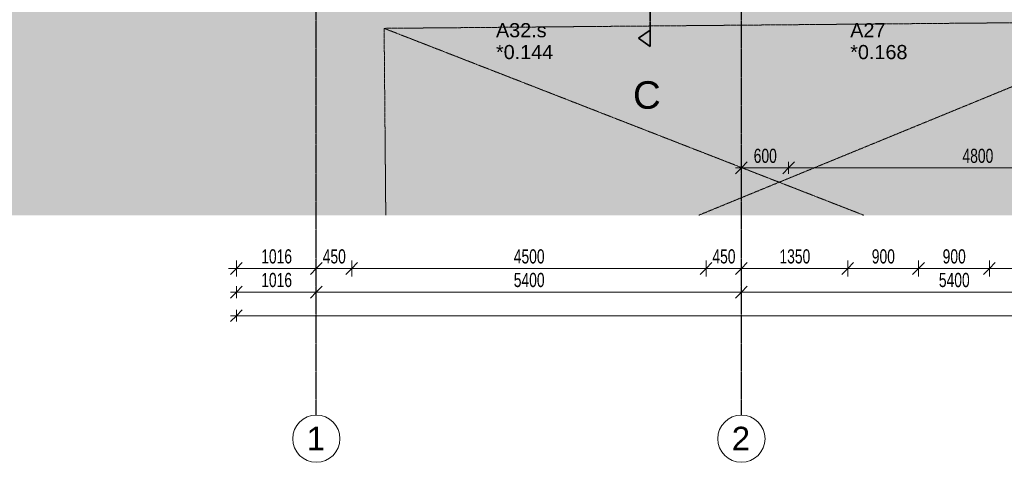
# Model space of a CAD drawing. Header units: millimetres. Extents: x -80560 to 110805, y -11020 to 52719.
# Tile 7 of 152: x 36527 to 49034, y 3783 to 9408. Entities that reach past the tile are written whole.
import ezdxf

# ---------------------------------------------------------------- set-up
doc = ezdxf.new("R2010")
doc.units = ezdxf.units.MM
for name, pattern in [('CENTER2', [20, 8, -4, 4, -4]), ('DASHDOT2', [8, 4, -2, 0, -2]), ('DASHED2_2_', [6, 4, -2])]:
    doc.linetypes.add(name, pattern=pattern)
for name, color, linetype, lineweight in [('A-ANNO-DIMS', 211, 'Continuous', 9), ('A-ANNO-DIMS-100', 211, 'Continuous', 9), ('A-FLOR-PATT', 8, 'Continuous', 18), ('A-GLAZ-IDEN', 152, 'Continuous', 18), ('G-ANNO-SYMB', 111, 'Continuous', 9), ('L-SITE', 91, 'Continuous', 18), ('S-GRID', 1, 'Continuous', 9), ('S-GRID-IDEN', 1, 'Continuous', 9)]:
    doc.layers.add(name, color=color, linetype=linetype, lineweight=lineweight)
doc.styles.add('Arial', font='arial.ttf', dxfattribs={"height": 180})
doc.styles.add('Arial_4', font='arial.ttf', dxfattribs={"height": 350})
doc.styles.add('Arial_5', font='arial.ttf', dxfattribs={"height": 300})
doc.styles.add('Arial_6', font='arial.ttf', dxfattribs={"width": 0.7, "height": 180})
doc.dimstyles.new('n3o_1_8', dxfattribs={"dimscale": 304.8, "dimtxt": 183.646692, "dimasz": 0.492126, "dimexe": 0.246063, "dimexo": 0.0625, "dimgap": 0.032808, "dimtad": 1, "dimdec": 0, "dimdsep": 46, "dimtxsty": 'Arial_6', "dimblk1": 'OBLIQUE', "dimblk2": 'OBLIQUE', "dimsah": 1, "dimcen": 0.09, "dimdle": 0.246063, "dimazin": 0, "dimtfac": 1, "dimtdec": 4, "dimtix": 1, "dimtmove": 0, "dimatfit": 3, "dimfxl": 0.246063, "dimfxlon": 1, "dimtvp": 1, "dimtolj": 1, "dimtzin": 0, "dimarcsym": 2})
doc.dimstyles.new('n3o_1_8_0_decimalen', dxfattribs={"dimscale": 304.8, "dimtxt": 183.646692, "dimasz": 0.492126, "dimexe": 0.328084, "dimexo": 0.0625, "dimgap": 0.032808, "dimtad": 1, "dimdec": 0, "dimdsep": 46, "dimtxsty": 'Arial_6', "dimblk1": 'OBLIQUE', "dimblk2": 'OBLIQUE', "dimsah": 1, "dimcen": 0.09, "dimdle": 0.328084, "dimazin": 0, "dimtfac": 1, "dimtdec": 4, "dimtix": 1, "dimtmove": 0, "dimatfit": 3, "dimfxl": 0.328084, "dimfxlon": 1, "dimtvp": 1, "dimtolj": 1, "dimtzin": 0, "dimarcsym": 2})
doc.dimstyles.new('n3o_1_8_3', dxfattribs={"dimscale": 304.8, "dimtxt": 183.646692, "dimasz": 0.492126, "dimexe": 0.246063, "dimexo": 0.0625, "dimgap": 0.032808, "dimtad": 1, "dimdec": 0, "dimdsep": 46, "dimtxsty": 'Arial_6', "dimblk1": 'OBLIQUE', "dimblk2": 'OBLIQUE', "dimsah": 1, "dimcen": 0.09, "dimdle": 0.246063, "dimazin": 0, "dimtfac": 1, "dimtdec": 4, "dimtix": 1, "dimtmove": 0, "dimatfit": 3, "dimfxl": 0.246063, "dimfxlon": 1, "dimtvp": 1, "dimtolj": 1, "dimtzin": 0, "dimarcsym": 2})

# ---------------------------------------------------------------- blocks, each defined once
blk = doc.blocks.new('90_n3o_opstelplaats_hulpdienst - brandweer_4x10m-1977999-DO_00 begane grond')
at = {"layer": 'L-SITE', "linetype": 'DASHED2_2_'}
for p, q in [((-5000, -2000), (-5000, 463)), ((1025, 410), (-5000, -2000)), ((-1071, 428), (5000, -2000)), ((5000, 375), (5000, -2000)), ((5000, -2000), (-5000, -2000))]:
    blk.add_line(p, q, dxfattribs=at)
blk = doc.blocks.new('Leonardo College_EHA_1489_R18_CF_situatie_2020_rvt-1-DO_00 begane grond')
at = {"layer": 'A-FLOR-PATT', "lineweight": 9}
h = blk.add_hatch(dxfattribs=at)
h.set_pattern_fill('FP_27', color=93, style=0, pattern_type=2)
h.set_pattern_definition([(90, (0, 0), (-456.197, 456.197), [120.967, -791.427]), (45, (0, 0), (-456.197, 456.197), [120.968, -524.193]), (135, (0, 0), (-456.197, -456.197), [120.968, -524.193])])
h.paths.add_polyline_path([(53548, 6923), (67447, 6923), (67425, 9701), (65130, 9701), (65130, 9711), (64440, 9713), (64440, 9701), (64450, 9701), (64450, 9584), (62200, 9584), (62200, 9701), (62210, 9701), (62210, 9720), (61626, 9721), (60390, 9721), (60390, 9701), (60400, 9701), (60400, 9584), (57700, 9584), (57700, 9701), (57710, 9701), (57710, 9721), (54990, 9721), (54990, 9701), (55000, 9701), (55000, 9584), (52300, 9584), (52300, 9701), (52268, 9701), (52268, 9694), (52290, 9694), (52290, 9684), (49610, 9684), (49610, 9694), (49632, 9694), (49632, 9701), (49600, 9700), (49600, 9584), (47450, 9584), (47450, 9701), (47418, 9701), (47418, 9694), (47440, 9694), (47440, 9684), (42960, 9684), (42960, 9694), (42982, 9694), (42982, 9701), (42950, 9700), (42950, 9584), (41600, 9584), (41600, 9701), (41568, 9701), (41568, 9694), (41590, 9694), (41590, 9684), (40683, 9684), (40682, 9678), (39817, 9678), (39817, 9684), (39710, 9684), (39710, 9694), (39732, 9694), (39732, 9701), (39700, 9701), (39700, 9584), (38800, 9584), (38800, 9701), (38768, 9701), (38768, 9694), (38790, 9694), (38790, 9684), (37910, 9684), (37910, 9694), (37932, 9694), (37932, 9701), (37900, 9701), (37900, 9584), (35200, 9584), (35200, 9701), (35168, 9701), (35168, 9694), (35190, 9694), (35190, 9684), (32510, 9684), (32510, 9694), (32532, 9694), (32532, 9701), (32500, 9701), (32500, 9584), (30100, 9584), (30100, 9701), (30068, 9701), (30068, 9694), (30090, 9694), (30090, 9684), (29210, 9684), (29210, 9694), (29232, 9694), (29232, 9701), (29200, 9701), (29200, 9584), (28527, 9584), (28527, 9701), (28495, 9701), (28495, 9694), (28517, 9694), (28517, 9684), (28412, 9684), (28409, 9668), (27544, 9668), (27542, 9684), (27437, 9684), (27437, 9694), (27459, 9694), (27459, 9701), (27427, 9701), (27427, 9584), (25750, 9584), (25750, 9701), (25718, 9701), (25718, 9694), (25740, 9694), (25740, 9684), (23960, 9684), (23960, 9694), (23982, 9694), (23982, 9701), (23950, 9700), (23950, 9584), (23050, 9584), (23050, 9701), (23018, 9701), (23018, 9694), (23040, 9694), (23040, 9684), (22160, 9684), (22160, 9694), (22182, 9694), (22182, 9701), (22150, 9701), (22150, 9584), (20350, 9584), (20350, 9701), (20318, 9701), (20318, 9694), (20340, 9694), (20340, 9684), (15860, 9684), (15860, 9694), (15882, 9694), (15882, 9701), (15850, 9700), (15850, 9584), (14384, 9584), (14384, 9721), (7590, 9721), (7590, 6923), (52710, 6923)], flags=0)
h.paths.add_polyline_path([(30068, 9713), (30073, 9713), (30073, 9721), (30068, 9721)], flags=0)
h.paths.add_polyline_path([(29227, 9713), (29232, 9713), (29232, 9721), (29227, 9721)], flags=0)
at = {"lineweight": 18, "rotation": 180.5084471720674}
blk.add_blockref('90_n3o_opstelplaats_hulpdienst - brandweer_4x10m-1977999-DO_00 begane grond', (21279, 7342), dxfattribs=at)
blk = doc.blocks.new('Section - 00_n3o_sectionmark_detailaanduiding-325618-DO_00 begane grond')
at = {"layer": 'G-ANNO-SYMB'}
blk.add_hatch(color=256, dxfattribs=at).paths.add_polyline_path([(0, 0), (1.05, 1.5), (2.1, 0)], flags=0)
at = {"layer": 'G-ANNO-SYMB', "linetype": 'DASHDOT2', "lineweight": 35}
for p, q in [((1.05, 1.5), (0, 0)), ((2.1, 0), (1.05, 1.5)), ((0, 0), (2.1, 0))]:
    blk.add_line(p, q, dxfattribs=at)
blk = doc.blocks.new('Grid - r_3_0mm-316018-DO_00 begane grond')
at = {"layer": 'S-GRID-IDEN'}
blk.add_circle((0, 0), 3, dxfattribs=at)
blk = doc.blocks.new('DIMBLOCK61-DO_00 begane grond')
at = {"layer": 'A-ANNO-DIMS-100'}
for p, q in [((39279, 5946), (39354, 6021)), ((39279, 6021), (39279, 5871)), ((39279, 5946), (39279, 6021)), ((40295, 5946), (40370, 6021)), ((40295, 6021), (40295, 5871)), ((40295, 5946), (40295, 6021)), ((39204, 5946), (40295, 5946)), ((39279, 5946), (39204, 5871)), ((40295, 5946), (40220, 5871))]:
    blk.add_line(p, q, dxfattribs=at)
at = {"layer": 'A-ANNO-DIMS-100', "color": 0, "insert": (39595, 6190), "char_height": 180, "width": 461.09, "attachment_point": 1, "line_spacing_factor": 0.941778, "style": 'Arial_6'}
blk.add_mtext('1016', dxfattribs=at)
blk = doc.blocks.new('_Oblique')
at = {"color": 0, "linetype": 'ByBlock', "lineweight": -2}
blk.add_line((-0.5, -0.5), (0.5, 0.5), dxfattribs=at)
blk = doc.blocks.new('DIMBLOCK62-DO_00 begane grond')
at = {"layer": 'A-ANNO-DIMS-100'}
for p, q in [((40295, 5946), (40370, 6021)), ((40295, 6021), (40295, 5871)), ((40295, 5946), (40295, 6021)), ((45695, 5946), (45770, 6021)), ((45695, 6021), (45695, 5871)), ((45695, 5946), (45695, 6021)), ((40295, 5946), (40220, 5871)), ((40295, 5946), (45695, 5946)), ((45695, 5946), (45620, 5871))]:
    blk.add_line(p, q, dxfattribs=at)
at = {"layer": 'A-ANNO-DIMS-100', "color": 0, "insert": (42803, 6190), "char_height": 180, "width": 461.09, "attachment_point": 1, "line_spacing_factor": 0.941778, "style": 'Arial_6'}
blk.add_mtext('5400', dxfattribs=at)
blk = doc.blocks.new('DIMBLOCK63-DO_00 begane grond')
at = {"layer": 'A-ANNO-DIMS-100'}
for p, q in [((45695, 5946), (45770, 6021)), ((45695, 6021), (45695, 5871)), ((45695, 5946), (45695, 6021)), ((51095, 5946), (51170, 6021)), ((51095, 6021), (51095, 5871)), ((51095, 5946), (51095, 6021)), ((45695, 5946), (45620, 5871)), ((45695, 5946), (51095, 5946)), ((51095, 5946), (51020, 5871))]:
    blk.add_line(p, q, dxfattribs=at)
at = {"layer": 'A-ANNO-DIMS-100', "color": 0, "insert": (48203, 6190), "char_height": 180, "width": 461.09, "attachment_point": 1, "line_spacing_factor": 0.941778, "style": 'Arial_6'}
blk.add_mtext('5400', dxfattribs=at)
blk = doc.blocks.new('DIMBLOCK272-DO_00 begane grond')
at = {"layer": 'A-ANNO-DIMS-100'}
for p, q in [((102365, 10470), (102365, 5571)), ((102365, 5646), (102365, 10470)), ((39204, 5646), (102440, 5646)), ((39279, 5646), (39204, 5571)), ((39279, 5646), (39354, 5721)), ((39279, 5721), (39279, 5571)), ((39279, 5646), (39279, 5721)), ((102365, 5646), (102290, 5571)), ((102365, 5646), (102440, 5721))]:
    blk.add_line(p, q, dxfattribs=at)
at = {"layer": 'A-ANNO-DIMS-100', "color": 0, "insert": (70582, 5890), "char_height": 180, "width": 576.37, "attachment_point": 1, "line_spacing_factor": 0.941778, "style": 'Arial_6'}
blk.add_mtext('63086', dxfattribs=at)
blk = doc.blocks.new('DIMBLOCK523-DO_00 begane grond')
at = {"layer": 'A-ANNO-DIMS-100'}
for p, q in [((39279, 6346), (39279, 6146)), ((39279, 6246), (39279, 6346)), ((39279, 6246), (39354, 6321)), ((40295, 6346), (40295, 6146)), ((40295, 6246), (40295, 6346)), ((40295, 6246), (40370, 6321)), ((39179, 6246), (40295, 6246)), ((39279, 6246), (39204, 6171)), ((40295, 6246), (40220, 6171))]:
    blk.add_line(p, q, dxfattribs=at)
at = {"layer": 'A-ANNO-DIMS-100', "color": 0, "insert": (39595, 6490), "char_height": 180, "width": 461.09, "attachment_point": 1, "line_spacing_factor": 0.941778, "style": 'Arial_6'}
blk.add_mtext('1016', dxfattribs=at)
blk = doc.blocks.new('DIMBLOCK524-DO_00 begane grond')
at = {"layer": 'A-ANNO-DIMS-100'}
for p, q in [((40295, 6346), (40295, 6146)), ((40295, 6246), (40295, 6346)), ((40295, 6246), (40370, 6321)), ((40745, 6346), (40745, 6146)), ((40745, 6246), (40745, 6346)), ((40745, 6246), (40820, 6321)), ((40295, 6246), (40220, 6171)), ((40295, 6246), (40745, 6246)), ((40745, 6246), (40670, 6171))]:
    blk.add_line(p, q, dxfattribs=at)
at = {"layer": 'A-ANNO-DIMS-100', "color": 0, "insert": (40376, 6490), "char_height": 180, "width": 345.82, "attachment_point": 1, "line_spacing_factor": 0.941778, "style": 'Arial_6'}
blk.add_mtext('450', dxfattribs=at)
blk = doc.blocks.new('DIMBLOCK525-DO_00 begane grond')
at = {"layer": 'A-ANNO-DIMS-100'}
for p, q in [((40745, 6346), (40745, 6146)), ((40745, 6246), (40745, 6346)), ((40745, 6246), (40820, 6321)), ((45245, 6346), (45245, 6146)), ((45245, 6246), (45245, 6346)), ((45245, 6246), (45320, 6321)), ((40745, 6246), (40670, 6171)), ((40745, 6246), (45245, 6246)), ((45245, 6246), (45170, 6171))]:
    blk.add_line(p, q, dxfattribs=at)
at = {"layer": 'A-ANNO-DIMS-100', "color": 0, "insert": (42803, 6490), "char_height": 180, "width": 461.09, "attachment_point": 1, "line_spacing_factor": 0.941778, "style": 'Arial_6'}
blk.add_mtext('4500', dxfattribs=at)
blk = doc.blocks.new('DIMBLOCK526-DO_00 begane grond')
at = {"layer": 'A-ANNO-DIMS-100'}
for p, q in [((45245, 6346), (45245, 6146)), ((45245, 6246), (45245, 6346)), ((45245, 6246), (45320, 6321)), ((45695, 6346), (45695, 6146)), ((45695, 6246), (45695, 6346)), ((45695, 6246), (45770, 6321)), ((45245, 6246), (45170, 6171)), ((45245, 6246), (45695, 6246)), ((45695, 6246), (45620, 6171))]:
    blk.add_line(p, q, dxfattribs=at)
at = {"layer": 'A-ANNO-DIMS-100', "color": 0, "insert": (45326, 6490), "char_height": 180, "width": 345.82, "attachment_point": 1, "line_spacing_factor": 0.941778, "style": 'Arial_6'}
blk.add_mtext('450', dxfattribs=at)
blk = doc.blocks.new('DIMBLOCK527-DO_00 begane grond')
at = {"layer": 'A-ANNO-DIMS-100'}
for p, q in [((45695, 6346), (45695, 6146)), ((45695, 6246), (45695, 6346)), ((45695, 6246), (45770, 6321)), ((47045, 6346), (47045, 6146)), ((47045, 6246), (47045, 6346)), ((47045, 6246), (47120, 6321)), ((45695, 6246), (45620, 6171)), ((45695, 6246), (47045, 6246)), ((47045, 6246), (46970, 6171))]:
    blk.add_line(p, q, dxfattribs=at)
at = {"layer": 'A-ANNO-DIMS-100', "color": 0, "insert": (46178, 6490), "char_height": 180, "width": 461.09, "attachment_point": 1, "line_spacing_factor": 0.941778, "style": 'Arial_6'}
blk.add_mtext('1350', dxfattribs=at)
blk = doc.blocks.new('DIMBLOCK528-DO_00 begane grond')
at = {"layer": 'A-ANNO-DIMS-100'}
for p, q in [((47045, 6346), (47045, 6146)), ((47045, 6246), (47045, 6346)), ((47045, 6246), (47120, 6321)), ((47945, 6346), (47945, 6146)), ((47945, 6246), (47945, 6346)), ((47945, 6246), (48020, 6321)), ((47045, 6246), (46970, 6171)), ((47045, 6246), (47945, 6246)), ((47945, 6246), (47870, 6171))]:
    blk.add_line(p, q, dxfattribs=at)
at = {"layer": 'A-ANNO-DIMS-100', "color": 0, "insert": (47351, 6490), "char_height": 180, "width": 345.82, "attachment_point": 1, "line_spacing_factor": 0.941778, "style": 'Arial_6'}
blk.add_mtext('900', dxfattribs=at)
blk = doc.blocks.new('DIMBLOCK529-DO_00 begane grond')
at = {"layer": 'A-ANNO-DIMS-100'}
for p, q in [((47945, 6346), (47945, 6146)), ((47945, 6246), (47945, 6346)), ((47945, 6246), (48020, 6321)), ((48845, 6346), (48845, 6146)), ((48845, 6246), (48845, 6346)), ((48845, 6246), (48920, 6321)), ((47945, 6246), (47870, 6171)), ((47945, 6246), (48845, 6246)), ((48845, 6246), (48770, 6171))]:
    blk.add_line(p, q, dxfattribs=at)
at = {"layer": 'A-ANNO-DIMS-100', "color": 0, "insert": (48251, 6490), "char_height": 180, "width": 345.82, "attachment_point": 1, "line_spacing_factor": 0.941778, "style": 'Arial_6'}
blk.add_mtext('900', dxfattribs=at)
blk = doc.blocks.new('DIMBLOCK530-DO_00 begane grond')
at = {"layer": 'A-ANNO-DIMS-100'}
for p, q in [((48845, 6346), (48845, 6146)), ((48845, 6246), (48845, 6346)), ((48845, 6246), (48920, 6321)), ((50645, 6346), (50645, 6146)), ((50645, 6246), (50645, 6346)), ((50645, 6246), (50720, 6321)), ((48845, 6246), (48770, 6171)), ((48845, 6246), (50645, 6246)), ((50645, 6246), (50570, 6171))]:
    blk.add_line(p, q, dxfattribs=at)
at = {"layer": 'A-ANNO-DIMS-100', "color": 0, "insert": (49553, 6490), "char_height": 180, "width": 461.09, "attachment_point": 1, "line_spacing_factor": 0.941778, "style": 'Arial_6'}
blk.add_mtext('1800', dxfattribs=at)
blk = doc.blocks.new('DIMBLOCK620-DO_00 begane grond')
at = {"layer": 'A-ANNO-DIMS-100'}
for p, q in [((45620, 7525), (46295, 7525)), ((45695, 7525), (45620, 7450)), ((45695, 7525), (45770, 7600)), ((45695, 7600), (45695, 7450)), ((45695, 7525), (45695, 7600)), ((46295, 7525), (46220, 7450)), ((46295, 7525), (46370, 7600)), ((46295, 7600), (46295, 7450)), ((46295, 7525), (46295, 7600))]:
    blk.add_line(p, q, dxfattribs=at)
at = {"layer": 'A-ANNO-DIMS-100', "color": 0, "insert": (45851, 7768), "char_height": 180, "width": 345.82, "attachment_point": 1, "line_spacing_factor": 0.941778, "style": 'Arial_6'}
blk.add_mtext('600', dxfattribs=at)
blk = doc.blocks.new('DIMBLOCK621-DO_00 begane grond')
at = {"layer": 'A-ANNO-DIMS-100'}
for p, q in [((46295, 7525), (46220, 7450)), ((46295, 7525), (46370, 7600)), ((46295, 7600), (46295, 7450)), ((46295, 7525), (46295, 7600)), ((46295, 7525), (51095, 7525)), ((51095, 7525), (51020, 7450)), ((51095, 7525), (51170, 7600)), ((51095, 7600), (51095, 7450)), ((51095, 7525), (51095, 7600))]:
    blk.add_line(p, q, dxfattribs=at)
at = {"layer": 'A-ANNO-DIMS-100', "color": 0, "insert": (48503, 7768), "char_height": 180, "width": 461.09, "attachment_point": 1, "line_spacing_factor": 0.941778, "style": 'Arial_6'}
blk.add_mtext('4800', dxfattribs=at)

msp = doc.modelspace()

# ---------------------------------------------------------------- linework, layer by layer
at = {"layer": 'G-ANNO-SYMB', "linetype": 'DASHDOT2', "lineweight": 35}
msp.add_line((44537, 38972), (44537, 9065.8), dxfattribs=at)
at = {"layer": 'S-GRID', "linetype": 'CENTER2', "lineweight": 25}
for p, q in [((40294.8, 4383.3), (40294.8, 52119.1)), ((45694.8, 4383.3), (45694.8, 52119.1))]:
    msp.add_line(p, q, dxfattribs=at)

# ---------------------------------------------------------------- block references
at = {"color": 250, "lineweight": 5}
msp.add_blockref('Leonardo College_EHA_1489_R18_CF_situatie_2020_rvt-1-DO_00 begane grond', (24894.8, 0), dxfattribs=at)
at = {"layer": 'G-ANNO-SYMB', "linetype": 'DASHDOT2', "lineweight": 35, "xscale": 99.99999999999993, "yscale": 99.99999999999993, "zscale": 99.99999999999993, "rotation": 89.99999999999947}
msp.add_blockref('Section - 00_n3o_sectionmark_detailaanduiding-325618-DO_00 begane grond', (44537, 9065.8), dxfattribs=at)
at = {"layer": 'S-GRID-IDEN', "xscale": 99.99999999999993, "yscale": 99.99999999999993, "zscale": 99.99999999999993}
for p in [(40294.8, 4083.3), (45694.8, 4083.3)]:
    msp.add_blockref('Grid - r_3_0mm-316018-DO_00 begane grond', p, dxfattribs=at)

# ---------------------------------------------------------------- texts
at = {"layer": 'A-GLAZ-IDEN', "lineweight": 9, "char_height": 180, "attachment_point": 1, "style": 'Arial'}
for s, insert, width in [('A32.s', (42577.1, 9364), 761.603), ('A27', (47077.1, 9364), 537.131), ('*0.144', (42577.1, 9086.2), 865.822), ('*0.168', (47077.1, 9086.2), 865.822)]:
    msp.add_mtext(s, dxfattribs=dict(at, insert=insert, width=width))
at = {"layer": 'G-ANNO-SYMB', "insert": (44317.3, 8625.7), "char_height": 350, "width": 432.911, "attachment_point": 1, "style": 'Arial_4'}
msp.add_mtext('C', dxfattribs=at)
at = {"layer": 'S-GRID-IDEN', "char_height": 300, "width": 288.607, "attachment_point": 1, "style": 'Arial_5'}
for s, insert in [('1', (40172.2, 4235.1)), ('2', (45572.2, 4235.1))]:
    msp.add_mtext(s, dxfattribs=dict(at, insert=insert))

# ---------------------------------------------------------------- dimensions: what is measured, and where the dimension line sits
at = {"layer": 'A-ANNO-DIMS'}
for base, p1, p2, dimstyle, override, picture, middle in [((102364.8, 5646.3), (39278.8, 5721.3), (102364.8, 10470.3), 'n3o_1_8', {"dimpost": '<>', "dimfxl": 63264.498951}, 'DIMBLOCK272-DO_00 begane grond', (70821.8, 5748.2)), ((46294.8, 7524.7), (45694.8, 7599.7), (46294.8, 7599.7), 'n3o_1_8_3', {"dimpost": '<>', "dimfxl": 600}, 'DIMBLOCK620-DO_00 begane grond', (45994.8, 7626.6)), ((51094.8, 7524.7), (46294.8, 7599.7), (51094.8, 7599.7), 'n3o_1_8_3', {"dimpost": '<>', "dimfxl": 4800}, 'DIMBLOCK621-DO_00 begane grond', (48694.8, 7626.6)), ((40294.8, 6246.3), (39278.8, 6346.3), (40294.8, 6346.3), 'n3o_1_8_0_decimalen', {"dimpost": '<>', "dimfxl": 1016}, 'DIMBLOCK523-DO_00 begane grond', (39786.8, 6348.2)), ((40744.8, 6246.3), (40294.8, 6346.3), (40744.8, 6346.3), 'n3o_1_8_0_decimalen', {"dimpost": '<>', "dimfxl": 450}, 'DIMBLOCK524-DO_00 begane grond', (40519.8, 6348.2)), ((45244.8, 6246.3), (40744.8, 6346.3), (45244.8, 6346.3), 'n3o_1_8_0_decimalen', {"dimpost": '<>', "dimfxl": 4500}, 'DIMBLOCK525-DO_00 begane grond', (42994.8, 6348.2)), ((45694.8, 6246.3), (45244.8, 6346.3), (45694.8, 6346.3), 'n3o_1_8_0_decimalen', {"dimpost": '<>', "dimfxl": 450}, 'DIMBLOCK526-DO_00 begane grond', (45469.8, 6348.2)), ((47044.8, 6246.3), (45694.8, 6346.3), (47044.8, 6346.3), 'n3o_1_8_0_decimalen', {"dimpost": '<>', "dimfxl": 1350}, 'DIMBLOCK527-DO_00 begane grond', (46369.8, 6348.2)), ((47944.8, 6246.3), (47044.8, 6346.3), (47944.8, 6346.3), 'n3o_1_8_0_decimalen', {"dimpost": '<>', "dimfxl": 900}, 'DIMBLOCK528-DO_00 begane grond', (47494.8, 6348.2)), ((48844.8, 6246.3), (47944.8, 6346.3), (48844.8, 6346.3), 'n3o_1_8_0_decimalen', {"dimpost": '<>', "dimfxl": 900}, 'DIMBLOCK529-DO_00 begane grond', (48394.8, 6348.2)), ((50644.8, 6246.3), (48844.8, 6346.3), (50644.8, 6346.3), 'n3o_1_8_0_decimalen', {"dimpost": '<>', "dimfxl": 1800}, 'DIMBLOCK530-DO_00 begane grond', (49744.8, 6348.2)), ((40294.8, 5946.3), (39278.8, 6021.3), (40294.8, 6021.3), 'n3o_1_8', {"dimpost": '<>', "dimfxl": 1016}, 'DIMBLOCK61-DO_00 begane grond', (39786.8, 6048.2)), ((45694.8, 5946.3), (40294.8, 6021.3), (45694.8, 6021.3), 'n3o_1_8', {"dimpost": '<>', "dimfxl": 5400}, 'DIMBLOCK62-DO_00 begane grond', (42994.8, 6048.2)), ((51094.8, 5946.3), (45694.8, 6021.3), (51094.8, 6021.3), 'n3o_1_8', {"dimpost": '<>', "dimfxl": 5400}, 'DIMBLOCK63-DO_00 begane grond', (48394.8, 6048.2))]:
    dim = msp.add_linear_dim(base=base, p1=p1, p2=p2, dimstyle=dimstyle, override=override, dxfattribs=at)
    dim.commit()
    dim.dimension.update_dxf_attribs({"geometry": picture, "text_midpoint": middle})

doc.saveas('drawing.dxf')
